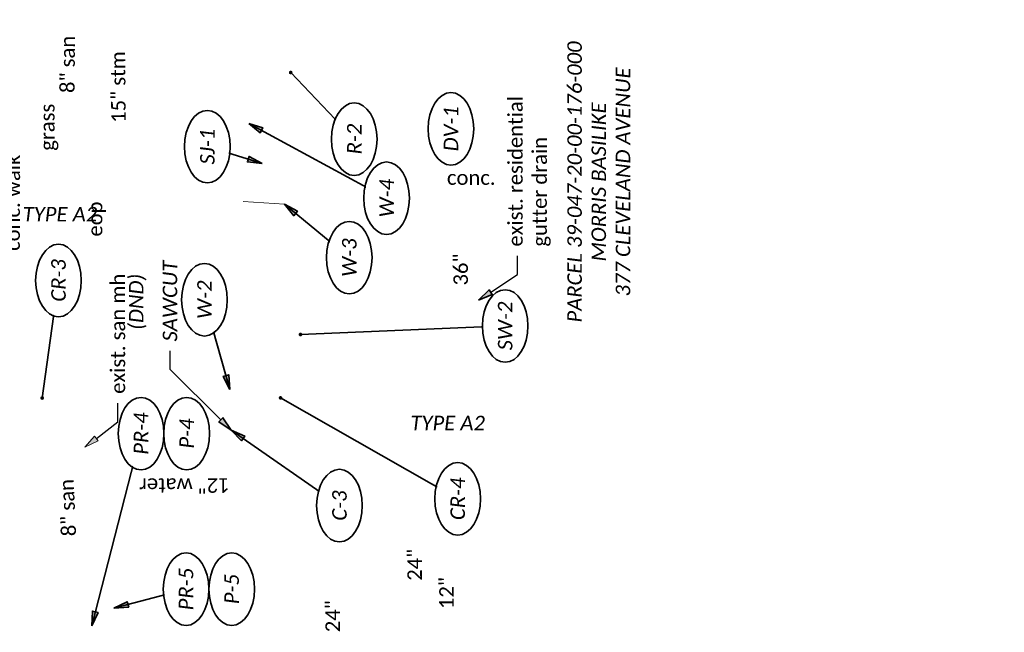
# Model space of a CAD drawing. Header units: feet. Extents: x 0 to 2274384, y 0 to 503175.
# Tile 6 of 9: x 2273768 to 2273958, y 502490 to 502608. Entities that reach past the tile are written whole.
import ezdxf
from ezdxf import colors
from ezdxf.entities.mleader import LeaderData, LeaderLine
from ezdxf.enums import TextEntityAlignment as Align
from ezdxf.math import Vec2, Vec3

# ---------------------------------------------------------------- set-up
doc = ezdxf.new("R2010")
doc.units = ezdxf.units.FT
doc.header["$LTSCALE"] = 20
doc.header["$MEASUREMENT"] = 0
doc.linetypes.add('waterex', pattern=[0])
doc.layers.get('0').update_dxf_attribs({"lineweight": 15, "true_color": 0xc2ced6})
for name, color, linetype, lineweight in [('DR_X_Text', 7, 'Continuous', 15), ('PV_X_Text', 7, 'Continuous', 15), ('TX_P_20', 7, 'Continuous', 35), ('TX_P_200', 7, 'Continuous', 35), ('TX_P_5', 7, 'Continuous', 35), ('TX_X_100', 7, 'Continuous', 15), ('TX_X_20', 7, 'Continuous', 15), ('TX_X_5', 7, 'Continuous', 15), ('UT_X_Sanitary_Text', 7, 'Continuous', 15), ('UT_X_Water_Text', 7, 'Continuous', 15)]:
    doc.layers.add(name, color=color, linetype=linetype, lineweight=lineweight)
doc.layers.add('UT_X_Water', color=7, linetype='waterex', lineweight=15, true_color=0x40e0d0)
doc.styles.add('P_Slanted - Normal Fixed Spacing', font='calibrii.ttf', dxfattribs={"height": 0.14})
doc.styles.add('Slanted-Normal', font='font31.shx', dxfattribs={"height": 0.14})
doc.styles.add('X_Straight - Normal Fixed Spacing', font='calibril.ttf', dxfattribs={"height": 0.14})
doc.dimstyles.new('Dec-1  Slanted', dxfattribs={"dimtxt": 0.14, "dimasz": 0.14, "dimexe": 0.07, "dimexo": 0.07, "dimgap": 0.07, "dimtad": 1, "dimdec": 1, "dimzin": 3, "dimdsep": 46, "dimtxsty": 'Slanted-Normal', "dimblk": 'Dim1', "dimcen": 0, "dimclrd": 95, "dimclre": 95, "dimclrt": 7, "dimadec": 1, "dimazin": 3, "dimtfac": 1, "dimtdec": 1, "dimtix": 1, "dimtofl": 0, "dimtmove": 1, "dimatfit": 3, "dimldrblk": 'Dim1', "dimfxl": 1, "dimtolj": 1, "dimtzin": 0, "dimlwd": -1, "dimlwe": -1, "dimarcsym": 0})

# ---------------------------------------------------------------- blocks, each defined once
blk = doc.blocks.new('Dim1')
h = blk.add_hatch(color=4)
h.dxf.hatch_style = 1
h.paths.add_polyline_path([(0, 0), (-1, -0.2), (-1, 0.2)])
at = {"color": 4}
blk.add_lwpolyline([(0, 0), (-1, -0.2), (-1, 0.2), (0, 0)], dxfattribs=at)
blk = doc.blocks.new('*U1307')
at = {"linetype": 'ByBlock', "lineweight": -2}
blk.add_ellipse((-0.0002, 0), major_axis=(-0.35, 0), ratio=0.628571, dxfattribs=at)
for points, override in [([(-1.1344, 0.1574), (0, 0)], {"dimldrblk": 'DotSmall'}), ([(-0.0627, -0.1435), (0, 0)], {"dimscale": 1, "dimgap": 0.07, "dimtad": 0, "dimldrblk": 'None'}), ([(0.0242, -0.1026), (0, 0)], {"dimscale": 1, "dimgap": 0.07, "dimtad": 0})]:
    blk.add_leader(points, dimstyle='Dec-1  Slanted', override=override)
blk.add_wipeout([(0.1223, 0.1955), (0.0658, 0.2055), (-0.0051, 0.2097), (-0.0611, 0.2065), (-0.1174, 0.197), (-0.1725, 0.1806), (-0.2272, 0.1554), (-0.2641, 0.1315), (-0.2961, 0.1028), (-0.3212, 0.0689), (-0.3327, 0.0437), (-0.3384, 0.0217), (-0.3402, 0.0001), (-0.3382, -0.0224), (-0.3323, -0.0446), (-0.3228, -0.0658), (-0.298, -0.101), (-0.2673, -0.1296), (-0.2328, -0.1528), (-0.1783, -0.1786), (-0.1221, -0.1959), (-0.0694, -0.2055), (0, -0.2097), (0.0583, -0.2064), (0.1198, -0.196), (0.1762, -0.1793), (0.2269, -0.156), (0.2631, -0.1322), (0.2971, -0.1007), (0.3209, -0.0677), (0.3321, -0.0431), (0.3378, -0.0218), (0.3398, 0), (0.3378, 0.0218), (0.3319, 0.0438), (0.322, 0.0657), (0.3025, 0.0944), (0.2727, 0.1244), (0.2296, 0.1544), (0.1729, 0.1805)])
at = {"style": 'P_Slanted - Normal Fixed Spacing'}
blk.add_attdef('D-000', text='', height=0.14, dxfattribs=at).set_placement((0, 0), align=Align.MIDDLE)
blk = doc.blocks.new('*U1308')
at = {"linetype": 'ByBlock', "lineweight": -2}
blk.add_ellipse((-0.0002, 0), major_axis=(-0.35, 0), ratio=0.628571, dxfattribs=at)
for points, override in [([(0.974, 1.7078), (0, 0)], {"dimldrblk": 'DotSmall'}), ([(-0.0627, -0.1435), (0, 0)], {"dimscale": 1, "dimgap": 0.07, "dimtad": 0, "dimldrblk": 'None'}), ([(0.0242, -0.1026), (0, 0)], {"dimscale": 1, "dimgap": 0.07, "dimtad": 0})]:
    blk.add_leader(points, dimstyle='Dec-1  Slanted', override=override)
blk.add_wipeout([(0.1223, 0.1955), (0.0658, 0.2055), (-0.0051, 0.2097), (-0.0611, 0.2065), (-0.1174, 0.197), (-0.1725, 0.1806), (-0.2272, 0.1554), (-0.2641, 0.1315), (-0.2961, 0.1028), (-0.3212, 0.0689), (-0.3327, 0.0437), (-0.3384, 0.0217), (-0.3402, 0.0001), (-0.3382, -0.0224), (-0.3323, -0.0446), (-0.3228, -0.0658), (-0.298, -0.101), (-0.2673, -0.1296), (-0.2328, -0.1528), (-0.1783, -0.1786), (-0.1221, -0.1959), (-0.0694, -0.2055), (0, -0.2097), (0.0583, -0.2064), (0.1198, -0.196), (0.1762, -0.1793), (0.2269, -0.156), (0.2631, -0.1322), (0.2971, -0.1007), (0.3209, -0.0677), (0.3321, -0.0431), (0.3378, -0.0218), (0.3398, 0), (0.3378, 0.0218), (0.3319, 0.0438), (0.322, 0.0657), (0.3025, 0.0944), (0.2727, 0.1244), (0.2296, 0.1544), (0.1729, 0.1805)])
at = {"style": 'P_Slanted - Normal Fixed Spacing'}
blk.add_attdef('D-000', text='', height=0.14, dxfattribs=at).set_placement((0, 0), align=Align.MIDDLE)
blk = doc.blocks.new('*U1311')
at = {"linetype": 'ByBlock', "lineweight": -2}
blk.add_ellipse((-0.0002, 0), major_axis=(-0.35, 0), ratio=0.628571, dxfattribs=at)
for points, override in [([(-0.8667, -0.2463), (0, 0)], {"dimscale": 1, "dimgap": 0.07, "dimtad": 0}), ([(-0.0627, -0.1435), (0, 0)], {"dimscale": 1, "dimgap": 0.07, "dimtad": 0, "dimldrblk": 'None'}), ([(0.1429, 0.0724), (0, 0)], {"dimldrblk": 'DotSmall'})]:
    blk.add_leader(points, dimstyle='Dec-1  Slanted', override=override)
blk.add_wipeout([(0.1223, 0.1955), (0.0658, 0.2055), (-0.0051, 0.2097), (-0.0611, 0.2065), (-0.1174, 0.197), (-0.1725, 0.1806), (-0.2272, 0.1554), (-0.2641, 0.1315), (-0.2961, 0.1028), (-0.3212, 0.0689), (-0.3327, 0.0437), (-0.3384, 0.0217), (-0.3402, 0.0001), (-0.3382, -0.0224), (-0.3323, -0.0446), (-0.3228, -0.0658), (-0.298, -0.101), (-0.2673, -0.1296), (-0.2328, -0.1528), (-0.1783, -0.1786), (-0.1221, -0.1959), (-0.0694, -0.2055), (0, -0.2097), (0.0583, -0.2064), (0.1198, -0.196), (0.1762, -0.1793), (0.2269, -0.156), (0.2631, -0.1322), (0.2971, -0.1007), (0.3209, -0.0677), (0.3321, -0.0431), (0.3378, -0.0218), (0.3398, 0), (0.3378, 0.0218), (0.3319, 0.0438), (0.322, 0.0657), (0.3025, 0.0944), (0.2727, 0.1244), (0.2296, 0.1544), (0.1729, 0.1805)])
at = {"style": 'P_Slanted - Normal Fixed Spacing'}
blk.add_attdef('D-000', text='', height=0.14, dxfattribs=at).set_placement((0, 0), align=Align.MIDDLE)
blk = doc.blocks.new('*U1313')
at = {"linetype": 'ByBlock', "lineweight": -2}
blk.add_ellipse((-0.0002, 0), major_axis=(-0.35, 0), ratio=0.628571, dxfattribs=at)
for points, override in [([(-0.0627, -0.1435), (0, 0)], {"dimscale": 1, "dimgap": 0.07, "dimtad": 0, "dimldrblk": 'None'}), ([(-0.0046, 0.0815), (0, 0)], {"dimscale": 1, "dimgap": 0.07, "dimtad": 0}), ([(0.1429, 0.0724), (0, 0)], {"dimldrblk": 'DotSmall'})]:
    blk.add_leader(points, dimstyle='Dec-1  Slanted', override=override)
blk.add_wipeout([(0.1223, 0.1955), (0.0658, 0.2055), (-0.0051, 0.2097), (-0.0611, 0.2065), (-0.1174, 0.197), (-0.1725, 0.1806), (-0.2272, 0.1554), (-0.2641, 0.1315), (-0.2961, 0.1028), (-0.3212, 0.0689), (-0.3327, 0.0437), (-0.3384, 0.0217), (-0.3402, 0.0001), (-0.3382, -0.0224), (-0.3323, -0.0446), (-0.3228, -0.0658), (-0.298, -0.101), (-0.2673, -0.1296), (-0.2328, -0.1528), (-0.1783, -0.1786), (-0.1221, -0.1959), (-0.0694, -0.2055), (0, -0.2097), (0.0583, -0.2064), (0.1198, -0.196), (0.1762, -0.1793), (0.2269, -0.156), (0.2631, -0.1322), (0.2971, -0.1007), (0.3209, -0.0677), (0.3321, -0.0431), (0.3378, -0.0218), (0.3398, 0), (0.3378, 0.0218), (0.3319, 0.0438), (0.322, 0.0657), (0.3025, 0.0944), (0.2727, 0.1244), (0.2296, 0.1544), (0.1729, 0.1805)])
at = {"style": 'P_Slanted - Normal Fixed Spacing'}
blk.add_attdef('D-000', text='', height=0.14, dxfattribs=at).set_placement((0, 0), align=Align.MIDDLE)
blk = doc.blocks.new('*U1314')
at = {"linetype": 'ByBlock', "lineweight": -2}
blk.add_ellipse((-0.0002, 0), major_axis=(-0.35, 0), ratio=0.628571, dxfattribs=at)
for points, override in [([(0.721, 1.3298), (0, 0)], {"dimscale": 1, "dimgap": 0.07, "dimtad": 0}), ([(-0.0627, -0.1435), (0, 0)], {"dimscale": 1, "dimgap": 0.07, "dimtad": 0, "dimldrblk": 'None'}), ([(0.1429, 0.0724), (0, 0)], {"dimldrblk": 'DotSmall'})]:
    blk.add_leader(points, dimstyle='Dec-1  Slanted', override=override)
blk.add_wipeout([(0.1223, 0.1955), (0.0658, 0.2055), (-0.0051, 0.2097), (-0.0611, 0.2065), (-0.1174, 0.197), (-0.1725, 0.1806), (-0.2272, 0.1554), (-0.2641, 0.1315), (-0.2961, 0.1028), (-0.3212, 0.0689), (-0.3327, 0.0437), (-0.3384, 0.0217), (-0.3402, 0.0001), (-0.3382, -0.0224), (-0.3323, -0.0446), (-0.3228, -0.0658), (-0.298, -0.101), (-0.2673, -0.1296), (-0.2328, -0.1528), (-0.1783, -0.1786), (-0.1221, -0.1959), (-0.0694, -0.2055), (0, -0.2097), (0.0583, -0.2064), (0.1198, -0.196), (0.1762, -0.1793), (0.2269, -0.156), (0.2631, -0.1322), (0.2971, -0.1007), (0.3209, -0.0677), (0.3321, -0.0431), (0.3378, -0.0218), (0.3398, 0), (0.3378, 0.0218), (0.3319, 0.0438), (0.322, 0.0657), (0.3025, 0.0944), (0.2727, 0.1244), (0.2296, 0.1544), (0.1729, 0.1805)])
at = {"style": 'P_Slanted - Normal Fixed Spacing'}
blk.add_attdef('D-000', text='', height=0.14, dxfattribs=at).set_placement((0, 0), align=Align.MIDDLE)
blk = doc.blocks.new('*U1323')
at = {"linetype": 'ByBlock', "lineweight": -2}
blk.add_ellipse((-0.0002, 0), major_axis=(-0.35, 0), ratio=0.628571, dxfattribs=at)
for points, override in [([(-0.0826, 1.9737), (0, 0)], {"dimldrblk": 'DotSmall'}), ([(-0.0627, -0.1435), (0, 0)], {"dimscale": 1, "dimgap": 0.07, "dimtad": 0, "dimldrblk": 'None'}), ([(0.0242, -0.1026), (0, 0)], {"dimscale": 1, "dimgap": 0.07, "dimtad": 0})]:
    blk.add_leader(points, dimstyle='Dec-1  Slanted', override=override)
blk.add_wipeout([(0.1223, 0.1955), (0.0658, 0.2055), (-0.0051, 0.2097), (-0.0611, 0.2065), (-0.1174, 0.197), (-0.1725, 0.1806), (-0.2272, 0.1554), (-0.2641, 0.1315), (-0.2961, 0.1028), (-0.3212, 0.0689), (-0.3327, 0.0437), (-0.3384, 0.0217), (-0.3402, 0.0001), (-0.3382, -0.0224), (-0.3323, -0.0446), (-0.3228, -0.0658), (-0.298, -0.101), (-0.2673, -0.1296), (-0.2328, -0.1528), (-0.1783, -0.1786), (-0.1221, -0.1959), (-0.0694, -0.2055), (0, -0.2097), (0.0583, -0.2064), (0.1198, -0.196), (0.1762, -0.1793), (0.2269, -0.156), (0.2631, -0.1322), (0.2971, -0.1007), (0.3209, -0.0677), (0.3321, -0.0431), (0.3378, -0.0218), (0.3398, 0), (0.3378, 0.0218), (0.3319, 0.0438), (0.322, 0.0657), (0.3025, 0.0944), (0.2727, 0.1244), (0.2296, 0.1544), (0.1729, 0.1805)])
at = {"style": 'P_Slanted - Normal Fixed Spacing'}
blk.add_attdef('D-000', text='', height=0.14, dxfattribs=at).set_placement((0, 0), align=Align.MIDDLE)
blk = doc.blocks.new('*U1331')
at = {"linetype": 'ByBlock', "lineweight": -2}
blk.add_ellipse((-0.0002, 0), major_axis=(-0.35, 0), ratio=0.628571, dxfattribs=at)
for points, override in [([(0.5144, 0.6262), (0, 0)], {"dimscale": 1, "dimgap": 0.07, "dimtad": 0}), ([(-0.0627, -0.1435), (0, 0)], {"dimscale": 1, "dimgap": 0.07, "dimtad": 0, "dimldrblk": 'None'}), ([(0.1429, 0.0724), (0, 0)], {"dimldrblk": 'DotSmall'})]:
    blk.add_leader(points, dimstyle='Dec-1  Slanted', override=override)
blk.add_wipeout([(0.1223, 0.1955), (0.0658, 0.2055), (-0.0051, 0.2097), (-0.0611, 0.2065), (-0.1174, 0.197), (-0.1725, 0.1806), (-0.2272, 0.1554), (-0.2641, 0.1315), (-0.2961, 0.1028), (-0.3212, 0.0689), (-0.3327, 0.0437), (-0.3384, 0.0217), (-0.3402, 0.0001), (-0.3382, -0.0224), (-0.3323, -0.0446), (-0.3228, -0.0658), (-0.298, -0.101), (-0.2673, -0.1296), (-0.2328, -0.1528), (-0.1783, -0.1786), (-0.1221, -0.1959), (-0.0694, -0.2055), (0, -0.2097), (0.0583, -0.2064), (0.1198, -0.196), (0.1762, -0.1793), (0.2269, -0.156), (0.2631, -0.1322), (0.2971, -0.1007), (0.3209, -0.0677), (0.3321, -0.0431), (0.3378, -0.0218), (0.3398, 0), (0.3378, 0.0218), (0.3319, 0.0438), (0.322, 0.0657), (0.3025, 0.0944), (0.2727, 0.1244), (0.2296, 0.1544), (0.1729, 0.1805)])
at = {"style": 'P_Slanted - Normal Fixed Spacing'}
blk.add_attdef('D-000', text='', height=0.14, dxfattribs=at).set_placement((0, 0), align=Align.MIDDLE)
blk = doc.blocks.new('*U1341')
at = {"linetype": 'ByBlock', "lineweight": -2}
blk.add_ellipse((-0.0002, 0), major_axis=(-0.35, 0), ratio=0.628571, dxfattribs=at)
for points, override in [([(0.7284, 1.0439), (0, 0)], {"dimscale": 1, "dimgap": 0.07, "dimtad": 0}), ([(-0.125, 0.0895), (0, 0)], {"dimldrblk": 'DotSmall'}), ([(-0.0627, -0.1435), (0, 0)], {"dimscale": 1, "dimgap": 0.07, "dimtad": 0, "dimldrblk": 'None'})]:
    blk.add_leader(points, dimstyle='Dec-1  Slanted', override=override)
blk.add_wipeout([(0.1223, 0.1955), (0.0658, 0.2055), (-0.0051, 0.2097), (-0.0611, 0.2065), (-0.1174, 0.197), (-0.1725, 0.1806), (-0.2272, 0.1554), (-0.2641, 0.1315), (-0.2961, 0.1028), (-0.3212, 0.0689), (-0.3327, 0.0437), (-0.3384, 0.0217), (-0.3402, 0.0001), (-0.3382, -0.0224), (-0.3323, -0.0446), (-0.3228, -0.0658), (-0.298, -0.101), (-0.2673, -0.1296), (-0.2328, -0.1528), (-0.1783, -0.1786), (-0.1221, -0.1959), (-0.0694, -0.2055), (0, -0.2097), (0.0583, -0.2064), (0.1198, -0.196), (0.1762, -0.1793), (0.2269, -0.156), (0.2631, -0.1322), (0.2971, -0.1007), (0.3209, -0.0677), (0.3321, -0.0431), (0.3378, -0.0218), (0.3398, 0), (0.3378, 0.0218), (0.3319, 0.0438), (0.322, 0.0657), (0.3025, 0.0944), (0.2727, 0.1244), (0.2296, 0.1544), (0.1729, 0.1805)])
at = {"style": 'P_Slanted - Normal Fixed Spacing'}
blk.add_attdef('D-000', text='', height=0.14, dxfattribs=at).set_placement((0, 0), align=Align.MIDDLE)
blk = doc.blocks.new('*U1344')
at = {"linetype": 'ByBlock', "lineweight": -2}
blk.add_ellipse((-0.0002, 0), major_axis=(-0.35, 0), ratio=0.628571, dxfattribs=at)
for points, override in [([(-0.1623, -0.5289), (0, 0)], {"dimscale": 1, "dimgap": 0.07, "dimtad": 0}), ([(-0.0627, -0.1435), (0, 0)], {"dimscale": 1, "dimgap": 0.07, "dimtad": 0, "dimldrblk": 'None'}), ([(0.1429, 0.0724), (0, 0)], {"dimldrblk": 'DotSmall'})]:
    blk.add_leader(points, dimstyle='Dec-1  Slanted', override=override)
blk.add_wipeout([(0.1223, 0.1955), (0.0658, 0.2055), (-0.0051, 0.2097), (-0.0611, 0.2065), (-0.1174, 0.197), (-0.1725, 0.1806), (-0.2272, 0.1554), (-0.2641, 0.1315), (-0.2961, 0.1028), (-0.3212, 0.0689), (-0.3327, 0.0437), (-0.3384, 0.0217), (-0.3402, 0.0001), (-0.3382, -0.0224), (-0.3323, -0.0446), (-0.3228, -0.0658), (-0.298, -0.101), (-0.2673, -0.1296), (-0.2328, -0.1528), (-0.1783, -0.1786), (-0.1221, -0.1959), (-0.0694, -0.2055), (0, -0.2097), (0.0583, -0.2064), (0.1198, -0.196), (0.1762, -0.1793), (0.2269, -0.156), (0.2631, -0.1322), (0.2971, -0.1007), (0.3209, -0.0677), (0.3321, -0.0431), (0.3378, -0.0218), (0.3398, 0), (0.3378, 0.0218), (0.3319, 0.0438), (0.322, 0.0657), (0.3025, 0.0944), (0.2727, 0.1244), (0.2296, 0.1544), (0.1729, 0.1805)])
at = {"style": 'P_Slanted - Normal Fixed Spacing'}
blk.add_attdef('D-000', text='', height=0.14, dxfattribs=at).set_placement((0, 0), align=Align.MIDDLE)
blk = doc.blocks.new('*U1349')
at = {"linetype": 'ByBlock', "lineweight": -2}
blk.add_ellipse((-0.0002, 0), major_axis=(-0.35, 0), ratio=0.628571, dxfattribs=at)
for points, override in [([(0.6424, 0.6127), (0, 0)], {"dimldrblk": 'DotSmall'}), ([(-0.1507, 0.0669), (0, 0)], {"dimscale": 1, "dimgap": 0.07, "dimtad": 0}), ([(-0.0627, -0.1435), (0, 0)], {"dimscale": 1, "dimgap": 0.07, "dimtad": 0, "dimldrblk": 'None'})]:
    blk.add_leader(points, dimstyle='Dec-1  Slanted', override=override)
blk.add_wipeout([(0.1223, 0.1955), (0.0658, 0.2055), (-0.0051, 0.2097), (-0.0611, 0.2065), (-0.1174, 0.197), (-0.1725, 0.1806), (-0.2272, 0.1554), (-0.2641, 0.1315), (-0.2961, 0.1028), (-0.3212, 0.0689), (-0.3327, 0.0437), (-0.3384, 0.0217), (-0.3402, 0.0001), (-0.3382, -0.0224), (-0.3323, -0.0446), (-0.3228, -0.0658), (-0.298, -0.101), (-0.2673, -0.1296), (-0.2328, -0.1528), (-0.1783, -0.1786), (-0.1221, -0.1959), (-0.0694, -0.2055), (0, -0.2097), (0.0583, -0.2064), (0.1198, -0.196), (0.1762, -0.1793), (0.2269, -0.156), (0.2631, -0.1322), (0.2971, -0.1007), (0.3209, -0.0677), (0.3321, -0.0431), (0.3378, -0.0218), (0.3398, 0), (0.3378, 0.0218), (0.3319, 0.0438), (0.322, 0.0657), (0.3025, 0.0944), (0.2727, 0.1244), (0.2296, 0.1544), (0.1729, 0.1805)])
at = {"style": 'P_Slanted - Normal Fixed Spacing'}
blk.add_attdef('D-000', text='', height=0.14, dxfattribs=at).set_placement((0, 0), align=Align.MIDDLE)
blk = doc.blocks.new('*U1351')
at = {"linetype": 'ByBlock', "lineweight": -2}
blk.add_ellipse((-0.0002, 0), major_axis=(-0.35, 0), ratio=0.628571, dxfattribs=at)
for points, override in [([(-0.1833, 0.6952), (0, 0)], {"dimscale": 1, "dimgap": 0.07, "dimtad": 0}), ([(-0.0627, -0.1435), (0, 0)], {"dimscale": 1, "dimgap": 0.07, "dimtad": 0, "dimldrblk": 'None'}), ([(-0.0029, -0.1397), (0, 0)], {"dimldrblk": 'DotSmall'})]:
    blk.add_leader(points, dimstyle='Dec-1  Slanted', override=override)
blk.add_wipeout([(0.1223, 0.1955), (0.0658, 0.2055), (-0.0051, 0.2097), (-0.0611, 0.2065), (-0.1174, 0.197), (-0.1725, 0.1806), (-0.2272, 0.1554), (-0.2641, 0.1315), (-0.2961, 0.1028), (-0.3212, 0.0689), (-0.3327, 0.0437), (-0.3384, 0.0217), (-0.3402, 0.0001), (-0.3382, -0.0224), (-0.3323, -0.0446), (-0.3228, -0.0658), (-0.298, -0.101), (-0.2673, -0.1296), (-0.2328, -0.1528), (-0.1783, -0.1786), (-0.1221, -0.1959), (-0.0694, -0.2055), (0, -0.2097), (0.0583, -0.2064), (0.1198, -0.196), (0.1762, -0.1793), (0.2269, -0.156), (0.2631, -0.1322), (0.2971, -0.1007), (0.3209, -0.0677), (0.3321, -0.0431), (0.3378, -0.0218), (0.3398, 0), (0.3378, 0.0218), (0.3319, 0.0438), (0.322, 0.0657), (0.3025, 0.0944), (0.2727, 0.1244), (0.2296, 0.1544), (0.1729, 0.1805)])
at = {"style": 'P_Slanted - Normal Fixed Spacing'}
blk.add_attdef('D-000', text='', height=0.14, dxfattribs=at).set_placement((0, 0), align=Align.MIDDLE)
blk = doc.blocks.new('*U1335')
at = {"linetype": 'ByBlock', "lineweight": -2}
blk.add_ellipse((-0.0002, 0), major_axis=(-0.35, 0), ratio=0.628571, dxfattribs=at)
for points, override in [([(0.0906, 0.1222), (0, 0)], {"dimscale": 1, "dimgap": 0.07, "dimtad": 0}), ([(-0.0627, -0.1435), (0, 0)], {"dimscale": 1, "dimgap": 0.07, "dimtad": 0, "dimldrblk": 'None'}), ([(-0.0029, -0.1397), (0, 0)], {"dimldrblk": 'DotSmall'})]:
    blk.add_leader(points, dimstyle='Dec-1  Slanted', override=override)
blk.add_wipeout([(0.1223, 0.1955), (0.0658, 0.2055), (-0.0051, 0.2097), (-0.0611, 0.2065), (-0.1174, 0.197), (-0.1725, 0.1806), (-0.2272, 0.1554), (-0.2641, 0.1315), (-0.2961, 0.1028), (-0.3212, 0.0689), (-0.3327, 0.0437), (-0.3384, 0.0217), (-0.3402, 0.0001), (-0.3382, -0.0224), (-0.3323, -0.0446), (-0.3228, -0.0658), (-0.298, -0.101), (-0.2673, -0.1296), (-0.2328, -0.1528), (-0.1783, -0.1786), (-0.1221, -0.1959), (-0.0694, -0.2055), (0, -0.2097), (0.0583, -0.2064), (0.1198, -0.196), (0.1762, -0.1793), (0.2269, -0.156), (0.2631, -0.1322), (0.2971, -0.1007), (0.3209, -0.0677), (0.3321, -0.0431), (0.3378, -0.0218), (0.3398, 0), (0.3378, 0.0218), (0.3319, 0.0438), (0.322, 0.0657), (0.3025, 0.0944), (0.2727, 0.1244), (0.2296, 0.1544), (0.1729, 0.1805)])
at = {"style": 'P_Slanted - Normal Fixed Spacing'}
blk.add_attdef('D-000', text='', height=0.14, dxfattribs=at).set_placement((0, 0), align=Align.MIDDLE)
blk = doc.blocks.new('*U1352')
at = {"linetype": 'ByBlock', "lineweight": -2}
blk.add_ellipse((-0.0002, 0), major_axis=(-0.35, 0), ratio=0.628571, dxfattribs=at)
for points, override in [([(-1.8548, 0.4757), (0, 0)], {"dimscale": 1, "dimgap": 0.07, "dimtad": 0}), ([(-0.0627, -0.1435), (0, 0)], {"dimscale": 1, "dimgap": 0.07, "dimtad": 0, "dimldrblk": 'None'}), ([(-0.0029, -0.1397), (0, 0)], {"dimldrblk": 'DotSmall'})]:
    blk.add_leader(points, dimstyle='Dec-1  Slanted', override=override)
blk.add_wipeout([(0.1223, 0.1955), (0.0658, 0.2055), (-0.0051, 0.2097), (-0.0611, 0.2065), (-0.1174, 0.197), (-0.1725, 0.1806), (-0.2272, 0.1554), (-0.2641, 0.1315), (-0.2961, 0.1028), (-0.3212, 0.0689), (-0.3327, 0.0437), (-0.3384, 0.0217), (-0.3402, 0.0001), (-0.3382, -0.0224), (-0.3323, -0.0446), (-0.3228, -0.0658), (-0.298, -0.101), (-0.2673, -0.1296), (-0.2328, -0.1528), (-0.1783, -0.1786), (-0.1221, -0.1959), (-0.0694, -0.2055), (0, -0.2097), (0.0583, -0.2064), (0.1198, -0.196), (0.1762, -0.1793), (0.2269, -0.156), (0.2631, -0.1322), (0.2971, -0.1007), (0.3209, -0.0677), (0.3321, -0.0431), (0.3378, -0.0218), (0.3398, 0), (0.3378, 0.0218), (0.3319, 0.0438), (0.322, 0.0657), (0.3025, 0.0944), (0.2727, 0.1244), (0.2296, 0.1544), (0.1729, 0.1805)])
at = {"style": 'P_Slanted - Normal Fixed Spacing'}
blk.add_attdef('D-000', text='', height=0.14, dxfattribs=at).set_placement((0, 0), align=Align.MIDDLE)

msp = doc.modelspace()

# ---------------------------------------------------------------- block references
at = {"layer": 'TX_P_20', "xscale": 20, "yscale": 20, "zscale": 20, "rotation": 90}
for name, p, values in [('*U1313', (2273851.04, 502587.33), {'D-000': 'DV-1'}), ('*U1314', (2273838.62, 502573.94), {'D-000': 'W-4'}), ('*U1311', (2273803.49, 502554.35), {'D-000': 'W-2'}), ('*U1308', (2273852.33, 502515.93), {'D-000': 'CR-4'})]:
    msp.add_blockref(name, p, dxfattribs=at).add_auto_attribs(values)

# ---------------------------------------------------------------- texts
at = {"layer": 'DR_X_Text', "insert": (2273785.54, 502587.87), "char_height": 2.8, "attachment_point": 1, "rotation": 90.6099, "style": 'X_Straight - Normal Fixed Spacing'}
msp.add_mtext_dynamic_manual_height_columns('\\pxqc;15" stm', width=14.9892, gutter_width=14, heights=[4.76], dxfattribs=at)
at = {"layer": 'PV_X_Text', "char_height": 2.8, "attachment_point": 1, "style": 'X_Straight - Normal Fixed Spacing'}
for s, width, heights, insert, rotation in [('conc.', 9.5538, [3.6], (2273850.26, 502579.32), 359.9323), ('conc. walk', 18.5163, [3.87], (2273765.09, 502563.77), 89.851)]:
    msp.add_mtext_dynamic_manual_height_columns(s, width=width, gutter_width=14, heights=heights, dxfattribs=dict(at, insert=insert, rotation=rotation))
at = {"layer": 'TX_P_20', "insert": (2273775.63, 502572.25), "char_height": 2.8, "width": 14.6074, "attachment_point": 2, "line_spacing_factor": 1.14, "style": 'P_Slanted - Normal Fixed Spacing'}
msp.add_mtext('TYPE A2', dxfattribs=at)
at = {"layer": 'TX_P_20', "insert": (2273788.93, 502548.53, -0.14), "char_height": 2.8, "width": 2.6507, "attachment_point": 1, "rotation": 90, "style": 'P_Slanted - Normal Fixed Spacing'}
msp.add_mtext('(DND)', dxfattribs=at)
at = {"layer": 'TX_P_200', "insert": (2273879.56, 502577.07), "char_height": 2.8, "attachment_point": 5, "rotation": 90, "style": 'P_Slanted - Normal Fixed Spacing'}
msp.add_mtext('PARCEL 39-047-20-00-176-000\\PMORRIS BASILIKE \\P377 CLEVELAND AVENUE', dxfattribs=at)
at = {"layer": 'TX_X_100', "char_height": 2.8, "width": 12.1615, "attachment_point": 1, "rotation": 90, "style": 'X_Straight - Normal Fixed Spacing'}
for s, insert in [('36"', (2273851.51, 502557.09)), ('24"', (2273842.63, 502500.12)), ('12"', (2273848.77, 502494.66)), ('24"', (2273826.82, 502490.19))]:
    msp.add_mtext(s, dxfattribs=dict(at, insert=insert))
at = {"layer": 'TX_X_20', "char_height": 2.8, "width": 6.3548, "attachment_point": 1, "rotation": 90, "style": 'X_Straight - Normal Fixed Spacing'}
for s, insert in [('grass', (2273771.78, 502583.09)), ('eop', (2273781, 502566.53))]:
    msp.add_mtext(s, dxfattribs=dict(at, insert=insert))
at = {"layer": 'UT_X_Sanitary_Text', "char_height": 2.8, "attachment_point": 1, "style": 'X_Straight - Normal Fixed Spacing'}
for s, width, heights, insert, rotation in [('8" san', 10.8735, [4.38], (2273775.64, 502594.25), 89.5578), ('\\pxqc;8" san', 11.3263, [3.42], (2273775.96, 502508.5), 92.5873)]:
    msp.add_mtext_dynamic_manual_height_columns(s, width=width, gutter_width=14, heights=heights, dxfattribs=dict(at, insert=insert, rotation=rotation))

# ---------------------------------------------------------------- next in the draw order: texts
at = {"layer": 'TX_P_20', "insert": (2273850.41, 502531.96), "char_height": 2.8, "width": 14.6074, "attachment_point": 2, "line_spacing_factor": 1.14, "style": 'P_Slanted - Normal Fixed Spacing'}
msp.add_mtext('TYPE A2', dxfattribs=at)

# ---------------------------------------------------------------- next in the draw order: leaders
at = {"layer": 'TX_P_5'}
ml = msp.add_multileader_mtext('Standard', dxfattribs=at)
ml.set_content('SAWCUT', color=7, style='P_Slanted - Normal Fixed Spacing')
ml.set_leader_properties(color=95)
ml.set_arrow_properties(name='Dim1')
ml.build(insert=Vec2(0, 0))
ml.multileader.update_dxf_attribs({"text_right_attachment_type": 3, "dogleg_length": 0.18, "arrow_head_size": 2.8, "scale": 20})
ctx = ml.context
ctx.base_point, ctx.scale, ctx.char_height, ctx.arrow_head_size, ctx.landing_gap_size, ctx.plane_origin, ctx.plane_x_axis, ctx.plane_y_axis = Vec3(2273796.86, 502544.5, 2311.83), 20, 2.8, 2.8, 1.8, Vec3(2273807.49, 502536.95, 2311.83), Vec3(0, 1), Vec3(-1, 0)
ctx.right_attachment = 3
notes = []
notes.append((ctx, [(1, (1, 1, 0), (2273796.86, 502540.9, 2311.83), (0, 1), 3.6, [(0, [(2273808.65, 502529.2, 2311.83)], 0, [])])]))
ctx.mtext.insert, ctx.mtext.text_direction, ctx.mtext.rotation, ctx.mtext.flow_direction = Vec3(2273795.44, 502546.3, 2311.83), Vec3(0, 1), 1.570796, 5
at = {"layer": 'TX_X_5'}
ml = msp.add_multileader_mtext('Standard', dxfattribs=at)
ml.set_content('exist. san mh', color=7, style='X_Straight - Normal Fixed Spacing')
ml.set_leader_properties(color=95)
ml.set_arrow_properties(name='Dim1')
ml.build(insert=Vec2(0, 0))
ml.multileader.update_dxf_attribs({"text_right_attachment_type": 3, "dogleg_length": 0.18, "arrow_head_size": 2.8, "scale": 20})
ctx = ml.context
ctx.base_point, ctx.scale, ctx.char_height, ctx.arrow_head_size, ctx.landing_gap_size, ctx.plane_origin, ctx.plane_x_axis, ctx.plane_y_axis = Vec3(2273786.81, 502534.39, 1155.62), 20, 2.8, 2.8, 1.8, Vec3(2273743.24, 502584.71, 1155.62), Vec3(0, 1), Vec3(-1, 0)
ctx.right_attachment = 3
notes.append((ctx, [(1, (1, 1, 0), (2273786.81, 502530.79, 1155.62), (0, 1), 3.6, [(0, [(2273780.43, 502525.87, 1155.62)], 0, [])])]))
ctx.mtext.insert, ctx.mtext.text_direction, ctx.mtext.rotation, ctx.mtext.flow_direction = Vec3(2273785.4, 502536.19, 1155.62), Vec3(0, 1), 1.570796, 5
at = {"layer": 'UT_X_Water_Text'}
ml = msp.add_multileader_mtext('Standard', dxfattribs=at)
ml.set_content('12" water', color=256, style='X_Straight - Normal Fixed Spacing')
ml.set_leader_properties()
ml.set_arrow_properties(name='Dim1')
ml.build(insert=Vec2(0, 0))
ml.multileader.update_dxf_attribs({"text_left_attachment_type": 2, "text_right_attachment_type": 2, "dogleg_length": 0.18, "arrow_head_size": 2.8, "scale": 20})
ctx = ml.context
ctx.base_point, ctx.scale, ctx.char_height, ctx.arrow_head_size, ctx.landing_gap_size, ctx.plane_origin, ctx.plane_x_axis, ctx.plane_y_axis = Vec3(2273800.96, 502880.4, 2311.3), 20, 2.8, 2.8, 1.8, Vec3(2273750.52, 502793.83, 2311.3), Vec3(-0.001174, 0.999999), Vec3(-0.999999, -0.001174)
ctx.left_attachment, ctx.right_attachment, ctx.text_align_type = 2, 2, 1
notes.append((ctx, [(0, (0, 0, 0), (0, 0), (1, 0), 1, [])]))
ctx.mtext.insert, ctx.mtext.text_direction, ctx.mtext.rotation, ctx.mtext.width, ctx.mtext.alignment, ctx.mtext.flow_direction = Vec3(2273799.52, 502890.68, 2311.3), Vec3(-0.001174, 0.999999), 1.57197, 28.4125, 2, 5
ml = msp.add_multileader_mtext('Standard', dxfattribs=at)
ml.set_content('12" water', color=256, style='X_Straight - Normal Fixed Spacing')
ml.set_leader_properties()
ml.set_arrow_properties(name='Dim1')
ml.build(insert=Vec2(0, 0))
ml.multileader.update_dxf_attribs({"text_left_attachment_type": 2, "text_right_attachment_type": 2, "dogleg_length": 0.18, "arrow_head_size": 2.8, "scale": 20})
ctx = ml.context
ctx.base_point, ctx.scale, ctx.char_height, ctx.arrow_head_size, ctx.landing_gap_size, ctx.plane_origin, ctx.plane_x_axis, ctx.plane_y_axis = Vec3(2273802.95, 502722.08, 2311.3), 20, 2.8, 2.8, 1.8, Vec3(2273753.45, 502674.85, 2311.3), Vec3(-0.025589, 0.999673), Vec3(-0.999673, -0.025589)
ctx.left_attachment, ctx.right_attachment, ctx.text_align_type = 2, 2, 1
notes.append((ctx, [(0, (0, 0, 0), (0, 0), (1, 0), 1, [])]))
ctx.mtext.insert, ctx.mtext.text_direction, ctx.mtext.rotation, ctx.mtext.width, ctx.mtext.alignment, ctx.mtext.flow_direction = Vec3(2273801.25, 502732.32, 2311.3), Vec3(-0.025589, 0.999673), 1.596388, 28.4125, 2, 5
ml = msp.add_multileader_mtext('Standard', dxfattribs=at)
ml.set_content('8" water', color=256, style='X_Straight - Normal Fixed Spacing')
ml.set_leader_properties()
ml.set_arrow_properties(name='Dim1')
ml.build(insert=Vec2(0, 0))
ml.multileader.update_dxf_attribs({"text_left_attachment_type": 2, "text_right_attachment_type": 2, "dogleg_length": 0.18, "arrow_head_size": 2.8, "scale": 20})
ctx = ml.context
ctx.base_point, ctx.scale, ctx.char_height, ctx.arrow_head_size, ctx.landing_gap_size, ctx.plane_origin, ctx.plane_x_axis, ctx.plane_y_axis = Vec3(2273813.05, 502445.11, 2311.3), 20, 2.8, 2.8, 1.8, Vec3(2273764.03, 502403.16, 2311.3), Vec3(-0.037035, 0.999314), Vec3(-0.999314, -0.037035)
ctx.left_attachment, ctx.right_attachment, ctx.text_align_type = 2, 2, 1
notes.append((ctx, [(0, (0, 0, 0), (0, 0), (1, 0), 1, [])]))
ctx.mtext.insert, ctx.mtext.text_direction, ctx.mtext.rotation, ctx.mtext.width, ctx.mtext.alignment, ctx.mtext.flow_direction = Vec3(2273811.28, 502454.32, 2311.3), Vec3(-0.037035, 0.999314), 1.60784, 28.4125, 2, 5
ml = msp.add_multileader_mtext('Standard', dxfattribs=at)
ml.set_content('8" water', color=256, style='X_Straight - Normal Fixed Spacing')
ml.set_leader_properties()
ml.set_arrow_properties(name='Dim1')
ml.build(insert=Vec2(0, 0))
ml.multileader.update_dxf_attribs({"text_left_attachment_type": 2, "text_right_attachment_type": 2, "dogleg_length": 0.18, "arrow_head_size": 2.8, "scale": 20})
ctx = ml.context
ctx.base_point, ctx.scale, ctx.char_height, ctx.arrow_head_size, ctx.landing_gap_size, ctx.plane_origin, ctx.plane_x_axis, ctx.plane_y_axis = Vec3(2274035.72, 502722.03, 2311.3), 20, 2.8, 2.8, 1.8, Vec3(2273972.62, 502772.83, 2311.3), Vec3(0.999991, -0.004269), Vec3(0.004269, 0.999991)
ctx.left_attachment, ctx.right_attachment, ctx.text_align_type = 2, 2, 1
notes.append((ctx, [(0, (0, 0, 0), (0, 0), (1, 0), 1, [])]))
ctx.mtext.insert, ctx.mtext.text_direction, ctx.mtext.rotation, ctx.mtext.width, ctx.mtext.alignment, ctx.mtext.flow_direction = Vec3(2274045, 502723.42, 2311.3), Vec3(0.999991, -0.004269), 6.278916, 28.4125, 2, 5
ml = msp.add_multileader_mtext('Standard', dxfattribs=at)
ml.set_content('8" water', color=256, style='X_Straight - Normal Fixed Spacing')
ml.set_leader_properties()
ml.set_arrow_properties(name='Dim1')
ml.build(insert=Vec2(0, 0))
ml.multileader.update_dxf_attribs({"text_left_attachment_type": 2, "text_right_attachment_type": 2, "dogleg_length": 0.18, "arrow_head_size": 2.8, "scale": 20})
ctx = ml.context
ctx.base_point, ctx.scale, ctx.char_height, ctx.arrow_head_size, ctx.landing_gap_size, ctx.plane_origin, ctx.plane_x_axis, ctx.plane_y_axis = Vec3(2273879.73, 502715.65, 2311.3), 20, 2.8, 2.8, 1.8, Vec3(2273777.03, 502771.04, 2311.3), Vec3(-1, 0), Vec3(0, -1)
ctx.left_attachment, ctx.right_attachment, ctx.text_align_type = 2, 2, 1
notes.append((ctx, [(0, (0, 0, 0), (0, 0), (1, 0), 1, [])]))
ctx.mtext.insert, ctx.mtext.text_direction, ctx.mtext.rotation, ctx.mtext.width, ctx.mtext.alignment, ctx.mtext.flow_direction = Vec3(2273870.46, 502714.22, 2311.3), Vec3(-1, 0), 3.141593, 28.4125, 2, 5
ml = msp.add_multileader_mtext('Standard', dxfattribs=at)
ml.set_content('6" water', color=256, style='X_Straight - Normal Fixed Spacing')
ml.set_leader_properties()
ml.set_arrow_properties(name='Dim1')
ml.build(insert=Vec2(0, 0))
ml.multileader.update_dxf_attribs({"text_left_attachment_type": 2, "text_right_attachment_type": 2, "dogleg_length": 0.18, "arrow_head_size": 2.8, "scale": 20})
ctx = ml.context
ctx.base_point, ctx.scale, ctx.char_height, ctx.arrow_head_size, ctx.landing_gap_size, ctx.plane_origin = Vec3(2273653.65, 502525.79, 2311.3), 20, 2.8, 2.8, 1.8, Vec3(2273636.76, 502576.33, 2311.3)
ctx.left_attachment, ctx.right_attachment, ctx.text_align_type = 2, 2, 1
notes.append((ctx, [(0, (0, 0, 0), (0, 0), (1, 0), 1, [])]))
ctx.mtext.insert, ctx.mtext.width, ctx.mtext.alignment, ctx.mtext.flow_direction = Vec3(2273662.89, 502527.22, 2311.3), 28.4125, 2, 5
ml = msp.add_multileader_mtext('Standard', dxfattribs=at)
ml.set_content('12" water', color=256, style='X_Straight - Normal Fixed Spacing')
ml.set_leader_properties()
ml.set_arrow_properties(name='Dim1')
ml.build(insert=Vec2(0, 0))
ml.multileader.update_dxf_attribs({"text_left_attachment_type": 2, "text_right_attachment_type": 2, "dogleg_length": 0.18, "arrow_head_size": 2.8, "scale": 20})
ctx = ml.context
ctx.base_point, ctx.scale, ctx.char_height, ctx.arrow_head_size, ctx.landing_gap_size, ctx.plane_origin, ctx.plane_x_axis, ctx.plane_y_axis = Vec3(2273809.92, 502518.52, 2311.3), 20, 2.8, 2.8, 1.8, Vec3(2273829.34, 502468.77, 2311.3), Vec3(-1, 0), Vec3(0, -1)
ctx.left_attachment, ctx.right_attachment, ctx.text_align_type = 2, 2, 1
notes.append((ctx, [(0, (0, 0, 0), (0, 0), (1, 0), 1, [])]))
ctx.mtext.insert, ctx.mtext.text_direction, ctx.mtext.rotation, ctx.mtext.width, ctx.mtext.defined_height, ctx.mtext.alignment, ctx.mtext.flow_direction = Vec3(2273799.64, 502517.09, 2311.3), Vec3(-1, 0), 3.141593, 47.5736, 1.28, 2, 5
for ctx, leaders in notes:
    for number, flags, end, landing, length, lines in leaders:
        leader = LeaderData()
        leader.index, (leader.has_last_leader_line, leader.has_dogleg_vector, leader.attachment_direction) = number, flags
        leader.last_leader_point, leader.dogleg_vector, leader.dogleg_length = Vec3(end), Vec3(landing), length
        for number, points, colour, breaks in lines:
            line = LeaderLine()
            line.index, line.vertices, line.color, line.breaks = number, Vec3.list(points), colors.encode_raw_color(colour), breaks
            leader.lines.append(line)
        ctx.leaders.append(leader)

# ---------------------------------------------------------------- next in the draw order: block references
at = {"layer": 'TX_P_20', "xscale": 20, "yscale": 20, "zscale": 20, "rotation": 90}
for name, p, values in [('*U1349', (2273832.38, 502585.34), {'D-000': 'R-2'}), ('*U1344', (2273804.05, 502583.89), {'D-000': 'SJ-1'}), ('*U1307', (2273775.34, 502558.07), {'D-000': 'CR-3'}), ('*U1323', (2273861.49, 502549.29), {'D-000': 'SW-2'}), ('*U1341', (2273829.53, 502514.63), {'D-000': 'C-3'}), ('*U1351', (2273799.95, 502498.5), {'D-000': 'PR-5'})]:
    msp.add_blockref(name, p, dxfattribs=at).add_auto_attribs(values)

# ---------------------------------------------------------------- next in the draw order: block references
for name, p, values in [('*U1331', (2273831.43, 502562.47), {'D-000': 'W-3'}), ('*U1352', (2273791.26, 502528.52), {'D-000': 'PR-4'}), ('*U1335', (2273808.75, 502498.5), {'D-000': 'P-5'})]:
    msp.add_blockref(name, p, dxfattribs=at).add_auto_attribs(values)

# ---------------------------------------------------------------- next in the draw order: leaders
at = {"layer": 'TX_P_20'}
ml = msp.add_multileader_mtext('Standard', dxfattribs=at)
ml.set_content('exist. residential\\Pgutter drain', color=7, style='X_Straight - Normal Fixed Spacing')
ml.set_leader_properties(color=95)
ml.set_arrow_properties(name='Dim1')
ml.build(insert=Vec2(0, 0))
ml.multileader.update_dxf_attribs({"text_right_attachment_type": 3, "dogleg_length": 0.18, "arrow_head_size": 2.8, "scale": 20})
ctx = ml.context
ctx.base_point, ctx.scale, ctx.char_height, ctx.arrow_head_size, ctx.landing_gap_size, ctx.plane_origin, ctx.plane_x_axis, ctx.plane_y_axis = Vec3(2273863.86, 502562.8), 20, 2.8, 2.8, 1.8, Vec3(2273856.37, 502554.25), Vec3(0, 1), Vec3(-1, 0)
ctx.right_attachment = 3
notes = []
notes.append((ctx, [(0, (1, 1, 0), (2273863.86, 502559.2), (0, 1), 3.6, [(0, [(2273856.37, 502554.25)], 0, [])])]))
ctx.mtext.insert, ctx.mtext.text_direction, ctx.mtext.rotation, ctx.mtext.flow_direction = Vec3(2273862.07, 502564.6), Vec3(0, 1), 1.570796, 5
for ctx, leaders in notes:
    for number, flags, end, landing, length, lines in leaders:
        leader = LeaderData()
        leader.index, (leader.has_last_leader_line, leader.has_dogleg_vector, leader.attachment_direction) = number, flags
        leader.last_leader_point, leader.dogleg_vector, leader.dogleg_length = Vec3(end), Vec3(landing), length
        for number, points, colour, breaks in lines:
            line = LeaderLine()
            line.index, line.vertices, line.color, line.breaks = number, Vec3.list(points), colors.encode_raw_color(colour), breaks
            leader.lines.append(line)
        ctx.leaders.append(leader)

# ---------------------------------------------------------------- next in the draw order: linework, layer by layer
at = {"layer": 'UT_X_Water'}
msp.add_line((2273818.9, 502572.76, 1154.15), (2273810.97, 502573.31, 1154.15), dxfattribs=at)

# ---------------------------------------------------------------- next in the draw order: block references
at = {"layer": 'TX_P_20', "xscale": 20, "yscale": 20, "zscale": 20, "rotation": 90}
msp.add_blockref('*U1335', (2273800.06, 502528.52), dxfattribs=at).add_auto_attribs({'D-000': 'P-4'})

doc.saveas('drawing.dxf')
